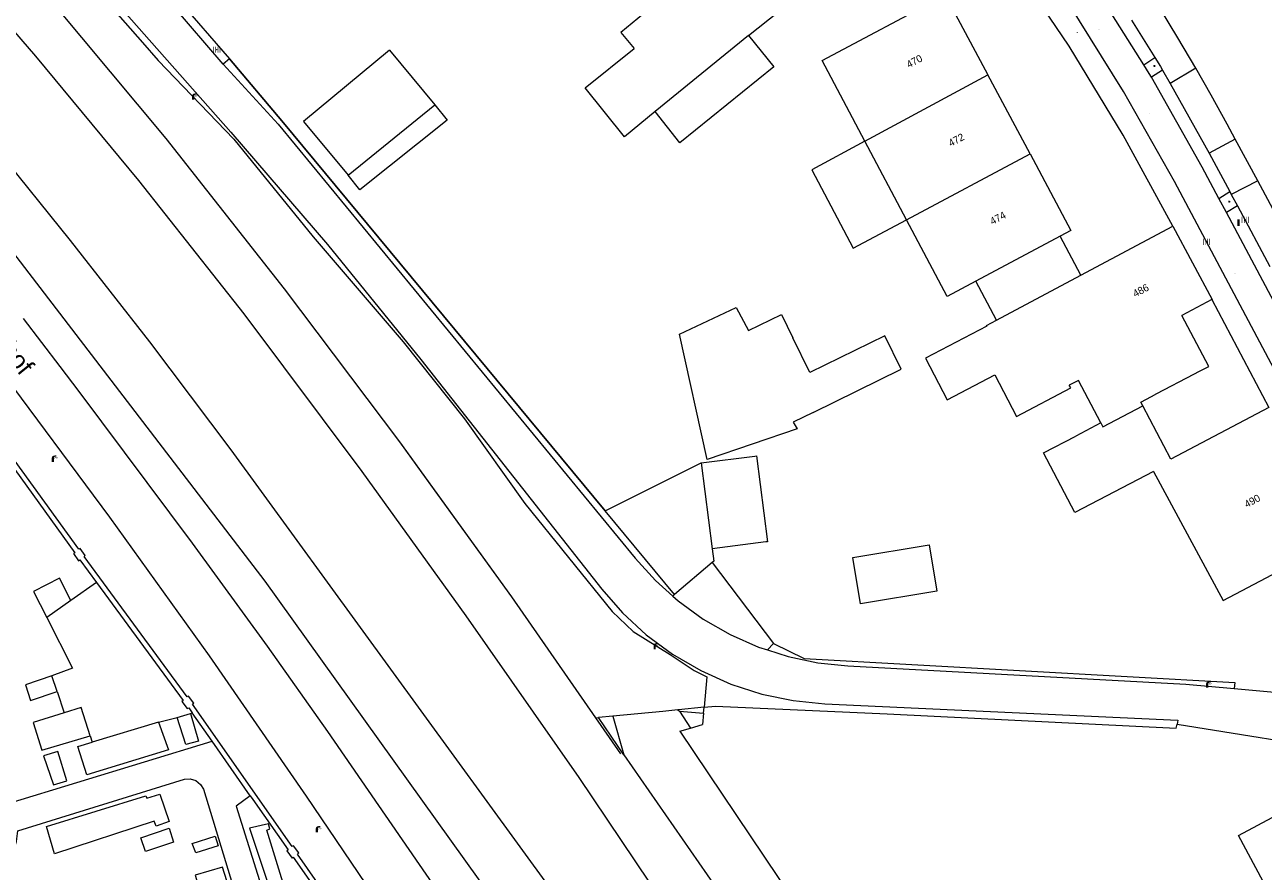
# Model space of a CAD drawing. Header units: metres. Extents: x 197457 to 198138, y 353986 to 354984.
# Tile 212 of 217: x 197952 to 198037, y 354859 to 354916. Entities that reach past the tile are written whole.
import ezdxf
from ezdxf.enums import TextEntityAlignment as Align

# ---------------------------------------------------------------- set-up
doc = ezdxf.new("R2010")
doc.units = ezdxf.units.M
doc.header["$MEASUREMENT"] = 0
for name, color, linetype, lineweight in [('bijgebouw', 1, 'Continuous', 13), ('dakrand bijgebouw', 1, 'Continuous', 13), ('Grens beheer openbare ruimte groenbeheer', 253, 'Continuous', 0), ('grens individueel parkeervak', 7, 'Continuous', 0), ('Grens maaiveld', 253, 'Continuous', 0), ('grens WOZ object', 7, 'Continuous', 0), ('hoofdgebouw', 1, 'Continuous', 0), ('huisnummerreeks BGT', 7, 'Continuous', 0), ('kant muur', 30, 'Continuous', 0), ('kant onverhard', 7, 'Continuous', 0), ('kant verharding', 7, 'Continuous', 0), ('kruinlijn', 1, 'Continuous', 0), ('molgoot weginrichtingselement lijn', 7, 'Continuous', 0), ('openbare ruimte label tekst', 7, 'Continuous', 0), ('raster geen IMGeo', 7, 'Continuous', 0), ('tussenmuur', 1, 'Continuous', 13), ('tussenmuur bijgebouw (GBKN Zuid)', 1, 'Continuous', 13), ('vlakafsluiter', 1, 'Continuous', 0), ('waterleidingput', 132, 'Continuous', 0), ('weginrichtingselement', 7, 'Continuous', 0)]:
    doc.layers.add(name, color=color, linetype=linetype, lineweight=lineweight)
for name, color, linetype, lineweight, true_color in [('gasput', 7, 'Continuous', 0, 0x104b6e), ('kolk', 7, 'Continuous', 0, 0x104b6e), ('lichtmast', 7, 'Continuous', 0, 0x104b6e), ('verkeersbordpaal', 7, 'Continuous', 0, 0x104b6e)]:
    doc.layers.add(name, color=color, linetype=linetype, lineweight=lineweight, true_color=true_color)
doc.styles.add('Style-STANDARD', font='STANDARD.shx')
doc.styles.add('Style-WORKING', font='WORKING.shx')

# ---------------------------------------------------------------- blocks, each defined once
blk = doc.blocks.new('kolk')
at = {"layer": 'kolk', "linetype": 'Continuous', "lineweight": 0, "true_color": 0xbd2877}
for points in [[(-0.49, -0.43), (-0.49, 0), (-0.49, 0.42), (-0.4, 0.42), (-0.4, 0), (-0.4, -0.43)], [(-0.19, -0.43), (-0.19, 0), (-0.19, 0.42), (-0.11, 0.42), (-0.11, 0), (-0.11, -0.43)], [(0.11, -0.43), (0.11, 0), (0.11, 0.42), (0.19, 0.42), (0.19, 0), (0.19, -0.43)], [(0.4, -0.43), (0.4, 0), (0.4, 0.42), (0.49, 0.42), (0.49, 0), (0.49, -0.43)]]:
    blk.add_hatch(color=232, dxfattribs=at).paths.add_polyline_path(points)
at = {"layer": 'kolk', "linetype": 'Continuous', "lineweight": 0, "true_color": 0x681648}
blk.add_hatch(color=219, dxfattribs=at).paths.add_polyline_path([(0.1, 0, 1), (-0.1, 0, 1)])
blk = doc.blocks.new('gasput')
at = {"layer": 'gasput', "linetype": 'Continuous', "lineweight": 0, "true_color": 0xbd2877}
h = blk.add_hatch(color=232, dxfattribs=at)
edge = h.paths.add_edge_path()
edge.add_spline(control_points=[(0.44, 0), (0.44, 0.04), (0.43, 0.09), (0.36, 0.2), (0.28, 0.26), (0.09, 0.32), (-0.02, 0.33), (-0.22, 0.29), (-0.31, 0.24), (-0.42, 0.12), (-0.44, 0.06), (-0.44, -0.06), (-0.42, -0.12), (-0.33, -0.22), (-0.28, -0.26), (-0.1, -0.33), (0.04, -0.33), (0.27, -0.27), (0.37, -0.2), (0.43, -0.08), (0.44, -0.04), (0.44, 0)], knot_values=[0, 0, 0, 0, 0.060484, 0.060484, 0.178041, 0.178041, 0.295599, 0.295599, 0.413157, 0.413157, 0.498623, 0.498623, 0.584089, 0.584089, 0.669555, 0.669555, 0.808438, 0.808438, 0.94732, 0.94732, 1, 1, 1, 1], degree=3, periodic=0)
edge = h.paths.add_edge_path(flags=16)
edge.add_ellipse((0, 0), major_axis=(0.392, 0), ratio=0.689655, start_angle=0, end_angle=360)
blk.add_hatch(color=232, dxfattribs=at).paths.add_polyline_path([(0.18, -0.03), (0.09, -0.03, -0.169861), (0.05, -0.08), (0.05, -0.09), (0.11, -0.09, -1), (-0.07, -0.09), (-0.07, -0.07, -0.182676), (-0.1, 0, -0.182676), (-0.07, 0.07), (-0.07, 0.09, -1), (0.11, 0.09), (0.18, 0.09, 1), (-0.14, 0.09), (-0.14, -0.09, 1), (0.18, -0.09)])
at = {"layer": 'gasput', "linetype": 'Continuous', "lineweight": 0, "true_color": 0x681648}
blk.add_hatch(color=219, dxfattribs=at).paths.add_polyline_path([(-0.1, 0, 1), (0.1, 0, 1)])
blk = doc.blocks.new('lichtmast')
at = {"layer": 'lichtmast', "linetype": 'Continuous', "lineweight": 0, "true_color": 0xbd2877}
for points in [[(0.15, 0.42, -0.344151), (0.3, 0.61), (0.43, 0.64, 0.960861), (0.4, 0.79), (0.1, 0.74, 0.366629), (-0.15, 0.45), (-0.15, -0.1), (0, -0.1, -0.414214), (-0.1, 0, -1), (0.1, 0, -0.414214), (0, -0.1), (0.15, -0.1)], [(0.35, 0.55, 1), (0.3, 0.56), (0.23, 0.32, 1), (0.28, 0.31)], [(0.42, 0.58, 1), (0.38, 0.57), (0.44, 0.33, 1), (0.48, 0.34)], [(0.49, 0.61, 1), (0.45, 0.58), (0.63, 0.4, 1), (0.66, 0.43)]]:
    blk.add_hatch(color=232, dxfattribs=at).paths.add_polyline_path(points)
at = {"layer": 'lichtmast', "linetype": 'Continuous', "lineweight": 0, "true_color": 0x681648}
blk.add_hatch(color=219, dxfattribs=at).paths.add_polyline_path([(-0.1, 0, 1), (0.1, 0, 1)])
blk = doc.blocks.new('waterleidingput')
at = {"layer": 'waterleidingput', "linetype": 'Continuous', "lineweight": 0, "true_color": 0x248bcb}
h = blk.add_hatch(color=142, dxfattribs=at)
edge = h.paths.add_edge_path()
edge.add_spline(control_points=[(0.44, 0), (0.44, 0.04), (0.43, 0.09), (0.36, 0.2), (0.28, 0.26), (0.09, 0.32), (-0.02, 0.33), (-0.22, 0.29), (-0.31, 0.24), (-0.42, 0.12), (-0.44, 0.06), (-0.44, -0.06), (-0.42, -0.12), (-0.33, -0.22), (-0.28, -0.26), (-0.1, -0.33), (0.04, -0.33), (0.27, -0.27), (0.37, -0.2), (0.43, -0.08), (0.44, -0.04), (0.44, 0)], knot_values=[0, 0, 0, 0, 0.060484, 0.060484, 0.178041, 0.178041, 0.295599, 0.295599, 0.413157, 0.413157, 0.498623, 0.498623, 0.584089, 0.584089, 0.669555, 0.669555, 0.808438, 0.808438, 0.94732, 0.94732, 1, 1, 1, 1], degree=3, periodic=0)
edge = h.paths.add_edge_path(flags=16)
edge.add_ellipse((0, 0), major_axis=(0.392, 0), ratio=0.689655, start_angle=0, end_angle=360)
for points in [[(-0.05, -0.09, -0.141608), (-0.09, -0.05), (-0.1, -0.09), (-0.17, 0.18), (-0.22, 0.18), (-0.12, -0.17), (-0.07, -0.17)], [(0.03, 0.18), (-0.02, 0.18), (-0.05, 0.09, -0.269854), (0.05, 0.09)], [(0.23, 0.18), (0.18, 0.18), (0.1, -0.09), (0.09, -0.05, -0.141608), (0.05, -0.09), (0.08, -0.17), (0.13, -0.17)]]:
    blk.add_hatch(color=142, dxfattribs=at).paths.add_polyline_path(points)
at = {"layer": 'waterleidingput', "linetype": 'Continuous', "lineweight": 0, "true_color": 0x104b6e}
blk.add_hatch(color=156, dxfattribs=at).paths.add_polyline_path([(0.1, 0, 1), (-0.1, 0, 1)])
blk = doc.blocks.new('paal')
at = {"layer": 'verkeersbordpaal', "linetype": 'Continuous', "lineweight": 0, "true_color": 0xbd2877}
blk.add_hatch(color=232, dxfattribs=at).paths.add_polyline_path([(0.15, 0.8), (-0.15, 0.8), (-0.15, -0.1), (0, -0.1, -0.414214), (-0.1, 0, -1), (0.1, 0, -0.414214), (0, -0.1), (0.15, -0.1)])
at = {"layer": 'verkeersbordpaal', "linetype": 'Continuous', "lineweight": 0, "true_color": 0x681648}
blk.add_hatch(color=219, dxfattribs=at).paths.add_polyline_path([(-0.1, 0, 1), (0.1, 0, 1)])

msp = doc.modelspace()

# ---------------------------------------------------------------- linework, layer by layer
at = {"layer": 'bijgebouw', "linetype": 'Continuous', "lineweight": 13}
for p, q in [((197977.27, 354914.613), (197980.359, 354910.885)), ((197997.077, 354908.295), (197995.414, 354910.427)), ((198006.193, 354889.87), (198004.822, 354889.205)), ((197991.989, 354883.162), (197998.547, 354886.432)), ((197998.547, 354886.432), (198002.217, 354886.901)), ((197996.732, 354877.446), (197991.989, 354883.162)), ((198002.966, 354881.033), (197999.296, 354880.564)), ((197999.296, 354880.564), (197999.404, 354879.721)), ((197999.304, 354879.636), (197996.732, 354877.446)), ((197999.404, 354879.721), (197999.304, 354879.636))]:
    msp.add_line(p, q, dxfattribs=at)
at = {"layer": 'bijgebouw', "linetype": 'Continuous', "lineweight": 13, "flags": 128}
for points in [[(198001.782, 354915.613), (198003.508, 354913.468), (197997.077, 354908.295)], [(197977.27, 354914.613), (197971.396, 354909.747), (197974.429, 354906.086)], [(198001.775, 354895.481), (198004.028, 354896.575), (198004.802, 354894.981)], [(198006.193, 354889.87), (198012.202, 354892.826), (198011.075, 354895.117), (198005.97, 354892.606), (198004.802, 354894.981)], [(198002.217, 354886.901), (198002.327, 354886.915), (198003.077, 354881.047), (198002.966, 354881.033)]]:
    msp.add_lwpolyline(points, dxfattribs=at)
at = {"layer": 'dakrand bijgebouw', "linetype": 'Continuous', "lineweight": 13, "flags": 128}
msp.add_lwpolyline([(198004.822, 354889.205), (198005.093, 354888.753), (197998.959, 354886.656), (197997.055, 354895.224), (198000.942, 354897.04), (198001.775, 354895.481)], dxfattribs=at)
at = {"layer": 'Grens beheer openbare ruimte groenbeheer', "linetype": 'Continuous', "lineweight": 0, "flags": 128}
msp.add_lwpolyline([(197955.509, 354877.032), (197954.728, 354878.564), (197952.946, 354877.656), (197953.854, 354875.874)], dxfattribs=at)
at = {"layer": 'grens individueel parkeervak', "linetype": 'Continuous', "lineweight": 0}
for p, q in [((198027.924, 354916.669), (198029.518, 354914.123)), ((198030.049, 354913.251), (198030.56, 354912.342)), ((198032.325, 354913.376), (198030.56, 354912.342)), ((198030.56, 354912.342), (198033.243, 354907.577)), ((198035.009, 354908.539), (198033.243, 354907.577)), ((198036.551, 354905.686), (198034.747, 354904.76)), ((198039.165, 354900.789), (198036.551, 354905.686)), ((198034.747, 354904.76), (198035.162, 354903.98)), ((198035.162, 354903.98), (198037.369, 354899.838))]:
    msp.add_line(p, q, dxfattribs=at)
at = {"layer": 'grens individueel parkeervak', "linetype": 'Continuous', "lineweight": 0, "flags": 128}
for points in [[(198032.325, 354913.376), (198031.094, 354915.463), (198029.915, 354917.402), (198029.677, 354917.773)], [(198029.518, 354914.123), (198029.908, 354913.501), (198030.049, 354913.251)], [(198035.009, 354908.539), (198034.454, 354909.559), (198033.359, 354911.533), (198032.325, 354913.376)]]:
    msp.add_lwpolyline(points, dxfattribs=at)
at = {"layer": 'Grens maaiveld', "linetype": 'Continuous', "lineweight": 0}
for p, q in [((197954.785, 354921.528), (197960.386, 354915.143)), ((197960.386, 354915.143), (197961.464, 354913.914)), ((197961.464, 354913.914), (197966.643, 354908.534)), ((197969.919, 354909.781), (197966.339, 354914.023)), ((197955.485, 354901.608), (197948.073, 354910.807)), ((197991.989, 354883.162), (197969.919, 354909.781)), ((197966.643, 354908.534), (197972.052, 354901.858)), ((198036.551, 354905.686), (198035.009, 354908.539)), ((197968.76, 354878.349), (197951.017, 354901.524)), ((197960.885, 354894.696), (197955.485, 354901.608)), ((197972.052, 354901.858), (197978.189, 354894.689)), ((197954.784, 354893.008), (197952.273, 354896.291)), ((197966.457, 354887.324), (197960.885, 354894.696)), ((197978.189, 354894.689), (197982.394, 354889.438)), ((197956.08, 354891.313), (197954.784, 354893.008)), ((197963.813, 354880.949), (197956.08, 354891.313)), ((197982.394, 354889.438), (197986.494, 354883.664)), ((197988.255, 354857.365), (197966.457, 354887.324)), ((197986.494, 354883.664), (197992.468, 354876.278)), ((197968.925, 354873.923), (197963.813, 354880.949)), ((197999.304, 354879.636), (198003.484, 354874.105)), ((197984.357, 354856.625), (197968.76, 354878.349)), ((197991.362, 354869.019), (197985.62, 354877.292)), ((197992.468, 354876.278), (197993.907, 354874.916)), ((197993.907, 354874.916), (197996.431, 354873.355)), ((197973.045, 354868.082), (197968.925, 354873.923)), ((197996.431, 354873.355), (197998.066, 354872.26)), ((197954.558, 354870.826), (197954.193, 354871.895)), ((197998.066, 354872.26), (197998.929, 354871.817)), ((197998.929, 354871.817), (197998.744, 354869.743)), ((197962.773, 354869.051), (197963.681, 354869.326)), ((197965.144, 354867.433), (197963.795, 354869.36)), ((197996.941, 354869.566), (197997.06, 354869.483)), ((197997.06, 354869.483), (197997.818, 354868.329)), ((197997.06, 354869.483), (197998.707, 354869.333)), ((197998.707, 354869.333), (197998.639, 354868.569)), ((197998.707, 354869.333), (197998.744, 354869.743)), ((197998.744, 354869.743), (197999.523, 354869.819)), ((197961.481, 354868.734), (197956.966, 354867.373)), ((197991.362, 354869.019), (197991.525, 354869.035)), ((197992.503, 354869.131), (197991.525, 354869.035)), ((197993.26, 354866.505), (197991.525, 354869.035)), ((197997.818, 354868.329), (197998.639, 354868.569)), ((197983.229, 354853.325), (197973.045, 354868.082)), ((197997.097, 354868.118), (197997.818, 354868.329)), ((197997.097, 354868.118), (198013.105, 354844.283)), ((197967.758, 354863.7), (197965.144, 354867.433)), ((197967.758, 354863.7), (197967.93, 354863.454))]:
    msp.add_line(p, q, dxfattribs=at)
at = {"layer": 'Grens maaiveld', "linetype": 'Continuous', "lineweight": 0, "flags": 128}
for points in [[(198045.591, 354781.205), (198027.933, 354808.241), (198005.606, 354842.06), (197990.212, 354864.952), (197982.504, 354875.989), (197975.4, 354885.835), (197967.328, 354896.615), (197960.138, 354905.71), (197953.12, 354914.199), (197945.948, 354922.52), (197936.857, 354932.448), (197928.47, 354941.168), (197921.764, 354947.842), (197912.496, 354956.623), (197904.365, 354963.938), (197895.169, 354971.83), (197886.176, 354979.223), (197882.521, 354982.046)], [(197977.959, 354887.877), (197970.088, 354898.308), (197962.014, 354908.578), (197952.462, 354920.046), (197947.134, 354926.168), (197941.623, 354932.13), (197935.937, 354937.926), (197930.083, 354943.547), (197915.569, 354957.292), (197895.427, 354975.839), (197888.193, 354982.046)], [(197965.912, 354913.658), (197962.411, 354917.707), (197950.254, 354931.315), (197944.507, 354937.653), (197938.667, 354943.907), (197932.884, 354949.709), (197927.02, 354955.43), (197921.077, 354961.07), (197915.057, 354966.626), (197909.474, 354971.725), (197900.637, 354979.261), (197899.359, 354980.466)], [(197936.565, 354904.482), (197940.346, 354899.989), (197940.262, 354899.914), (197940.63, 354899.456), (197940.721, 354899.536), (197948.4, 354890.43), (197948.315, 354890.359), (197948.686, 354889.89), (197948.778, 354889.956), (197955.768, 354880.301), (197955.691, 354880.235), (197956.026, 354879.744), (197956.119, 354879.801), (197957.256, 354878.254)], [(197977.808, 354849.936), (197970.973, 354859.722), (197971.06, 354859.8), (197970.715, 354860.288), (197970.617, 354860.227), (197963.814, 354869.961), (197963.892, 354870.03), (197963.546, 354870.512), (197963.451, 354870.448), (197956.404, 354880.048), (197956.486, 354880.117), (197956.132, 354880.596), (197956.047, 354880.548), (197949.052, 354890.173)], [(197985.62, 354877.292), (197979.489, 354885.763), (197977.959, 354887.877)], [(197957.256, 354878.254), (197963.171, 354870.205), (197963.07, 354870.131), (197963.444, 354869.662), (197963.548, 354869.713), (197963.795, 354869.36)], [(198003.484, 354874.105), (198005.573, 354873.084), (198034.975, 354871.439)], [(197954.193, 354871.895), (197952.414, 354871.274), (197952.752, 354870.205), (197954.558, 354870.826)], [(197955.057, 354869.365), (197952.93, 354868.699), (197953.517, 354866.82), (197956.829, 354867.793)], [(197956.829, 354867.793), (197956.198, 354869.723), (197955.057, 354869.365)], [(197963.681, 354869.326), (197964.22, 354867.429), (197963.344, 354867.2), (197962.773, 354869.051)], [(197996.941, 354869.566), (197995.934, 354869.467), (197992.503, 354869.131)], [(197998.744, 354869.743), (197997, 354869.572), (197996.941, 354869.566)], [(197999.523, 354869.819), (198011.247, 354869.308), (198030.973, 354868.321)], [(197961.481, 354868.734), (197962.17, 354866.835), (197956.589, 354865.126), (197955.97, 354867.073), (197956.966, 354867.373)], [(197953.631, 354866.421), (197954.327, 354864.445), (197955.218, 354864.722), (197954.622, 354866.716), (197953.631, 354866.421)], [(197962.22, 354861.955), (197961.333, 354861.63), (197961.195, 354861.969), (197954.376, 354859.746), (197953.838, 354861.609), (197960.631, 354863.709), (197960.692, 354863.548), (197961.576, 354863.814), (197962.22, 354861.955)], [(197967.93, 354863.454), (197970.339, 354860.012), (197970.257, 354859.941), (197970.607, 354859.446), (197970.693, 354859.51), (197977.505, 354849.759), (197977.417, 354849.688), (197977.782, 354849.171), (197977.863, 354849.231), (197984.428, 354839.324), (197984.344, 354839.218), (197984.685, 354838.755), (197984.786, 354838.821), (197987.27, 354835.044)], [(197967.698, 354861.5), (197969.03, 354857.52), (197969.977, 354857.814), (197968.896, 354861.342), (197969.096, 354861.441), (197968.998, 354861.787), (197967.698, 354861.5)], [(197962.222, 354861.493), (197962.521, 354860.523), (197960.594, 354859.905), (197960.281, 354860.826), (197962.222, 354861.493)], [(197964.035, 354859.809), (197963.795, 354860.449), (197965.353, 354860.941), (197965.563, 354860.294), (197964.035, 354859.809)], [(197965.356, 354853.825), (197967.251, 354854.447), (197965.868, 354858.828), (197963.987, 354858.288), (197965.356, 354853.825)]]:
    msp.add_lwpolyline(points, dxfattribs=at)
at = {"layer": 'grens WOZ object', "linetype": 'Continuous', "lineweight": 0}
for p, q in [((197974.429, 354906.086), (197980.359, 354910.885)), ((198012.564, 354903.036), (198009.726, 354908.392)), ((198023.07, 354901.904), (198017.309, 354898.832)), ((198024.481, 354899.255), (198023.07, 354901.904)), ((198018.721, 354896.179), (198024.481, 354899.255)), ((198018.721, 354896.179), (198017.309, 354898.832)), ((198008.908, 354879.969), (198014.116, 354880.825)), ((198014.116, 354880.825), (198014.635, 354877.668)), ((198009.427, 354876.811), (198008.908, 354879.969)), ((198014.635, 354877.668), (198009.427, 354876.811))]:
    msp.add_line(p, q, dxfattribs=at)
at = {"layer": 'grens WOZ object', "linetype": 'Continuous', "lineweight": 0, "flags": 128}
for points in [[(197980.359, 354910.885), (197981.2, 354909.83), (197975.236, 354905.074), (197974.429, 354906.086)], [(198009.726, 354908.392), (198006.101, 354906.435), (198008.927, 354901.101), (198012.564, 354903.036)]]:
    msp.add_lwpolyline(points, dxfattribs=at)
at = {"layer": 'hoofdgebouw', "linetype": 'Continuous', "lineweight": 0}
for p, q in [((198021.005, 354907.526), (198018.127, 354912.928)), ((197995.414, 354910.427), (197993.301, 354908.706)), ((198024.481, 354899.255), (198030.749, 354902.603)), ((198033.42, 354897.579), (198031.373, 354896.485)), ((198029.671, 354891.169), (198032.195, 354892.493)), ((198032.195, 354892.493), (198032.567, 354892.688)), ((198024.307, 354892.068), (198023.682, 354891.737)), ((198023.784, 354891.546), (198023.682, 354891.737)), ((198025.827, 354889.171), (198024.307, 354892.068)), ((198028.564, 354890.589), (198029.29, 354890.97)), ((198028.704, 354890.322), (198028.564, 354890.589)), ((198029.29, 354890.97), (198029.671, 354891.169)), ((198025.827, 354889.171), (198024.129, 354888.263)), ((198029.434, 354885.846), (198034.201, 354877.042)), ((198034.201, 354877.042), (198042.098, 354881.209))]:
    msp.add_line(p, q, dxfattribs=at)
at = {"layer": 'hoofdgebouw', "linetype": 'Continuous', "lineweight": 0, "flags": 128}
for points in [[(198001.782, 354915.613), (198003.862, 354917.286), (198001.97, 354919.638), (198009.511, 354925.78), (198005.087, 354931.218), (197995.722, 354923.601)], [(197995.722, 354923.601), (197998.481, 354920.3), (197993.061, 354915.814), (197993.966, 354914.731)], [(198009.726, 354908.392), (198006.807, 354913.9), (198015.217, 354918.391), (198018.127, 354912.928)], [(197993.301, 354908.706), (197990.619, 354912.039), (197993.966, 354914.731)], [(198021.005, 354907.526), (198023.794, 354902.29), (198023.07, 354901.904)], [(198017.309, 354898.832), (198015.346, 354897.785), (198012.564, 354903.036)], [(198030.749, 354902.603), (198033.43, 354897.584), (198033.42, 354897.579)], [(198032.567, 354892.688), (198033.206, 354893.023), (198031.373, 354896.485)], [(198018.04, 354895.769), (198013.865, 354893.579), (198015.353, 354890.742), (198018.595, 354892.442), (198020.083, 354889.605), (198023.784, 354891.546)], [(198018.04, 354895.769), (198018.021, 354895.805), (198018.721, 354896.179)], [(198037.305, 354890.223), (198030.613, 354886.681), (198028.704, 354890.322)], [(198029.434, 354885.846), (198024.07, 354883.033), (198021.932, 354887.111), (198024.129, 354888.263)], [(198025.072, 354841.082), (198022.399, 354846.129), (198034.942, 354852.772), (198033.941, 354854.661), (198037.598, 354856.583), (198035.245, 354860.995), (198041.833, 354864.509), (198042.496, 354863.293)]]:
    msp.add_lwpolyline(points, dxfattribs=at)
at = {"layer": 'kant muur', "linetype": 'Continuous', "lineweight": 0}
for p, q in [((197965.144, 354867.433), (197963.795, 354869.36)), ((197967.758, 354863.7), (197965.144, 354867.433)), ((197967.758, 354863.7), (197967.93, 354863.454))]:
    msp.add_line(p, q, dxfattribs=at)
at = {"layer": 'kant muur', "linetype": 'Continuous', "lineweight": 0, "flags": 128}
for points in [[(197936.565, 354904.482), (197940.346, 354899.989), (197940.262, 354899.914), (197940.63, 354899.456), (197940.721, 354899.536), (197948.4, 354890.43), (197948.315, 354890.359), (197948.686, 354889.89), (197948.778, 354889.956), (197955.768, 354880.301), (197955.691, 354880.235), (197956.026, 354879.744), (197956.119, 354879.801), (197957.256, 354878.254)], [(197977.808, 354849.936), (197970.973, 354859.722), (197971.06, 354859.8), (197970.715, 354860.288), (197970.617, 354860.227), (197963.814, 354869.961), (197963.892, 354870.03), (197963.546, 354870.512), (197963.451, 354870.448), (197956.404, 354880.048), (197956.486, 354880.117), (197956.132, 354880.596), (197956.047, 354880.548), (197949.052, 354890.173)], [(197957.256, 354878.254), (197963.171, 354870.205), (197963.07, 354870.131), (197963.444, 354869.662), (197963.548, 354869.713), (197963.795, 354869.36)], [(198003.484, 354874.105), (198005.573, 354873.084), (198034.975, 354871.439)], [(197967.93, 354863.454), (197970.339, 354860.012), (197970.257, 354859.941), (197970.607, 354859.446), (197970.693, 354859.51), (197977.505, 354849.759), (197977.417, 354849.688), (197977.782, 354849.171), (197977.863, 354849.231), (197984.428, 354839.324), (197984.344, 354839.218), (197984.685, 354838.755), (197984.786, 354838.821), (197987.27, 354835.044)]]:
    msp.add_lwpolyline(points, dxfattribs=at)
at = {"layer": 'kant onverhard', "linetype": 'Continuous', "lineweight": 0}
for p, q in [((197957.256, 354878.254), (197955.509, 354877.032)), ((197955.509, 354877.032), (197953.854, 354875.874)), ((197954.558, 354870.826), (197955.057, 354869.365)), ((197963.681, 354869.326), (197963.795, 354869.36)), ((197961.481, 354868.734), (197962.773, 354869.051)), ((197956.829, 354867.793), (197956.966, 354867.373))]:
    msp.add_line(p, q, dxfattribs=at)
at = {"layer": 'kant onverhard', "linetype": 'Continuous', "lineweight": 0, "flags": 128}
for points in [[(197936.565, 354904.482), (197948.657, 354864.561), (197949.409, 354864.469), (197950.139, 354864.194), (197950.782, 354863.753), (197951.288, 354863.188), (197965.144, 354867.433)], [(197953.854, 354875.874), (197955.615, 354872.419), (197954.193, 354871.895)], [(197950.571, 354858.732), (197951.11, 354859.237), (197951.53, 354859.87), (197951.79, 354860.583), (197951.877, 354861.317), (197963.262, 354864.832), (197963.645, 354864.86), (197964.04, 354864.74), (197964.36, 354864.48), (197964.551, 354864.147), (197977.046, 354823.074), (197977.03, 354822.626), (197976.829, 354822.185), (197976.468, 354821.86), (197976.046, 354821.711), (197964.765, 354818.419), (197964.334, 354819.086), (197963.732, 354819.641), (197963.008, 354820.026), (197962.236, 354820.211), (197950.571, 354858.732)], [(197967.758, 354863.7), (197966.795, 354862.998), (197979.076, 354823.821), (197979.228, 354823.438), (197979.539, 354823.119), (197979.951, 354822.949), (197980.363, 354822.95), (197992.822, 354826.578)]]:
    msp.add_lwpolyline(points, dxfattribs=at)
at = {"layer": 'kant verharding', "linetype": 'Continuous', "lineweight": 0}
for p, q in [((197962.847, 354918.034), (197966.339, 354914.023)), ((198028.772, 354913.613), (198029.518, 354914.123)), ((197966.339, 354914.023), (197965.912, 354913.658)), ((198030.049, 354913.251), (198029.291, 354912.764)), ((198033.243, 354907.577), (198034.644, 354904.952)), ((198033.894, 354904.482), (198034.644, 354904.952)), ((198034.644, 354904.952), (198034.747, 354904.76)), ((198034.406, 354903.52), (198033.894, 354904.482)), ((198035.162, 354903.98), (198034.406, 354903.52)), ((198043.861, 354885.749), (198034.406, 354903.52)), ((198033.42, 354897.579), (198037.305, 354890.223)), ((197996.732, 354877.446), (197996.603, 354877.34)), ((198003.484, 354874.105), (198003.069, 354873.664))]:
    msp.add_line(p, q, dxfattribs=at)
at = {"layer": 'kant verharding', "linetype": 'Continuous', "lineweight": 0, "flags": 128}
for points in [[(198041.954, 354884.785), (198030.865, 354905.638), (198027.395, 354911.801), (198023.62, 354917.811), (198019.551, 354923.646), (198015.2, 354929.284), (198010.582, 354934.706), (198005.713, 354939.892), (198000.612, 354944.827), (197995.299, 354949.495), (197994.537, 354950.133)], [(198030.749, 354902.603), (198027.364, 354908.819), (198023.672, 354914.885), (198019.682, 354920.781), (198015.407, 354926.483), (198010.861, 354931.972), (198006.062, 354937.229), (198001.026, 354942.237), (197995.773, 354946.98), (197993.431, 354948.995)], [(197988.857, 354838.192), (197971.602, 354863.675), (197964.976, 354873.268), (197958.164, 354882.73), (197950.463, 354893.061), (197946.526, 354898.161), (197942.483, 354903.178), (197937.719, 354908.869), (197932.86, 354914.479), (197927.902, 354920.001), (197922.84, 354925.428), (197911.572, 354937.278), (197911.054, 354937.73), (197910.433, 354938.103), (197909.731, 354938.365), (197908.979, 354938.492), (197908.217, 354938.475), (197907.484, 354938.317), (197906.816, 354938.038), (197906.238, 354937.666)], [(197940.602, 354937.898), (197951.102, 354926.35), (197966.421, 354909.018), (197973.017, 354901.341), (197979.396, 354893.483), (197991.754, 354877.816), (197993.18, 354876.191), (197994.798, 354874.7), (197996.587, 354873.375), (197998.519, 354872.245), (198000.563, 354871.331), (198002.681, 354870.647), (198004.835, 354870.199), (198006.987, 354869.985), (198031.083, 354868.857), (198031.053, 354868.591)], [(198028.772, 354913.613), (198025.216, 354919.249), (198023.328, 354921.939)], [(197965.912, 354913.658), (197969.655, 354909.569), (197994.038, 354879.915), (197995.421, 354878.397), (197996.603, 354877.34)], [(198029.291, 354912.764), (198029.147, 354913.018), (198028.772, 354913.613)], [(198033.894, 354904.482), (198032.754, 354906.625), (198029.291, 354912.764)], [(197996.603, 354877.34), (197996.977, 354877.006), (197998.688, 354875.77), (198000.528, 354874.715), (198002.469, 354873.857), (198003.069, 354873.664)], [(198003.069, 354873.664), (198004.477, 354873.211), (198006.52, 354872.781), (198008.562, 354872.566), (198031.647, 354871.314), (198034.944, 354871.019)], [(198034.944, 354871.019), (198046.256, 354870.008), (198047.697, 354870.705)], [(198031.053, 354868.591), (198042.945, 354866.687), (198044.501, 354864.369)]]:
    msp.add_lwpolyline(points, dxfattribs=at)
at = {"layer": 'kruinlijn', "linetype": 'Continuous', "lineweight": 0}
for p, q in [((197992.503, 354869.131), (197993.26, 354866.505)), ((197993.26, 354866.505), (198015.649, 354834.317))]:
    msp.add_line(p, q, dxfattribs=at)
at = {"layer": 'molgoot weginrichtingselement lijn', "linetype": 'Continuous', "lineweight": 0, "flags": 128}
msp.add_lwpolyline([(197965.912, 354913.658), (197962.411, 354917.707), (197950.254, 354931.315), (197944.507, 354937.653), (197938.667, 354943.907), (197932.884, 354949.709), (197927.02, 354955.43), (197921.077, 354961.07), (197915.057, 354966.626), (197909.474, 354971.725), (197900.637, 354979.261), (197899.359, 354980.466)], dxfattribs=at)
at = {"layer": 'raster geen IMGeo', "linetype": 'Continuous', "lineweight": 0}
for p, q in [((197966.339, 354914.023), (197969.919, 354909.781)), ((197969.919, 354909.781), (197991.989, 354883.162)), ((197999.304, 354879.636), (198003.484, 354874.105)), ((197998.744, 354869.743), (197999.523, 354869.819))]:
    msp.add_line(p, q, dxfattribs=at)
at = {"layer": 'raster geen IMGeo', "linetype": 'Continuous', "lineweight": 0, "flags": 128}
for points in [[(197993.069, 354866.559), (197985.62, 354877.292), (197977.959, 354887.877), (197970.088, 354898.308), (197962.014, 354908.578), (197952.462, 354920.046), (197947.134, 354926.168), (197941.623, 354932.13), (197935.937, 354937.926), (197930.083, 354943.547), (197915.569, 354957.292), (197895.427, 354975.839), (197888.355, 354981.998), (197888.297, 354982.046)], [(197999.523, 354869.819), (198011.247, 354869.308), (198030.973, 354868.321)]]:
    msp.add_lwpolyline(points, dxfattribs=at)
at = {"layer": 'tussenmuur', "linetype": 'Continuous', "lineweight": 13}
for p, q in [((198001.782, 354915.613), (197995.414, 354910.427)), ((198009.726, 354908.392), (198018.127, 354912.928)), ((198012.564, 354903.036), (198021.005, 354907.526))]:
    msp.add_line(p, q, dxfattribs=at)
at = {"layer": 'tussenmuur', "linetype": 'Continuous', "lineweight": 13, "flags": 128}
msp.add_lwpolyline([(198025.827, 354889.171), (198025.973, 354888.892), (198028.704, 354890.322)], dxfattribs=at)
at = {"layer": 'tussenmuur bijgebouw (GBKN Zuid)', "linetype": 'Continuous', "lineweight": 13}
msp.add_line((197998.547, 354886.432), (197999.296, 354880.564), dxfattribs=at)
at = {"layer": 'vlakafsluiter', "linetype": 'Continuous', "lineweight": 0}
for p, q in [((198034.975, 354871.439), (198034.944, 354871.019)), ((198030.973, 354868.321), (198031.053, 354868.591))]:
    msp.add_line(p, q, dxfattribs=at)

# ---------------------------------------------------------------- block references
at = {"layer": 'gasput', "linetype": 'Continuous', "lineweight": 0, "xscale": 0.1, "yscale": 0.1, "zscale": 0.1}
msp.add_blockref('gasput', (198024.231, 354915.807), dxfattribs=at)
at = {"layer": 'kolk', "linetype": 'Continuous', "lineweight": 0, "xscale": 0.5, "yscale": 0.5}
for p in [(197965.468, 354914.653), (198035.709, 354903.026), (198033.056, 354901.527)]:
    msp.add_blockref('kolk', p, dxfattribs=at)
at = {"layer": 'lichtmast', "linetype": 'Continuous', "lineweight": 0, "xscale": 0.5, "yscale": 0.5}
for p in [(197963.858, 354911.275), (197954.276, 354886.553), (197995.367, 354873.744), (198033.1, 354871.131), (197972.305, 354861.25)]:
    msp.add_blockref('lichtmast', p, dxfattribs=at)
at = {"layer": 'verkeersbordpaal', "linetype": 'Continuous', "lineweight": 0, "xscale": 0.5, "yscale": 0.5}
msp.add_blockref('paal', (198035.232, 354902.66), dxfattribs=at)
at = {"layer": 'waterleidingput', "linetype": 'Continuous', "lineweight": 0, "xscale": 0.1, "yscale": 0.1, "zscale": 0.1}
for p in [(198025.682, 354915.992), (198029.16, 354910.254), (198035.006, 354899.351)]:
    msp.add_blockref('waterleidingput', p, dxfattribs=at)

# ---------------------------------------------------------------- texts
at = {"layer": 'huisnummerreeks BGT', "linetype": 'Continuous', "lineweight": 0, "style": 'Style-WORKING'}
for s, rotation, p in [('470', 28, (198013.102, 354913.854)), ('472', 28, (198015.961, 354908.487)), ('474', 28, (198018.805, 354903.147)), ('486', 28.1, (198028.563, 354898.206)), ('490', 28, (198036.173, 354883.832))]:
    msp.add_text(s, height=0.5, rotation=rotation, dxfattribs=at).set_placement(p, align=Align.MIDDLE_CENTER)
at = {"layer": 'openbare ruimte label tekst', "linetype": 'Continuous', "lineweight": 0, "style": 'Style-WORKING'}
msp.add_text('Weg langs het Kerkhof', height=1.25, rotation=308.8, dxfattribs=at).set_placement((197947.273, 354899.296), align=Align.MIDDLE_CENTER)
at = {"layer": 'weginrichtingselement', "style": 'Style-STANDARD'}
for p in [(198029.454, 354913.498), (198034.568, 354904.226)]:
    msp.add_text('b', height=0.1, rotation=359.66914, dxfattribs=at).set_placement(p)

doc.saveas('drawing.dxf')
